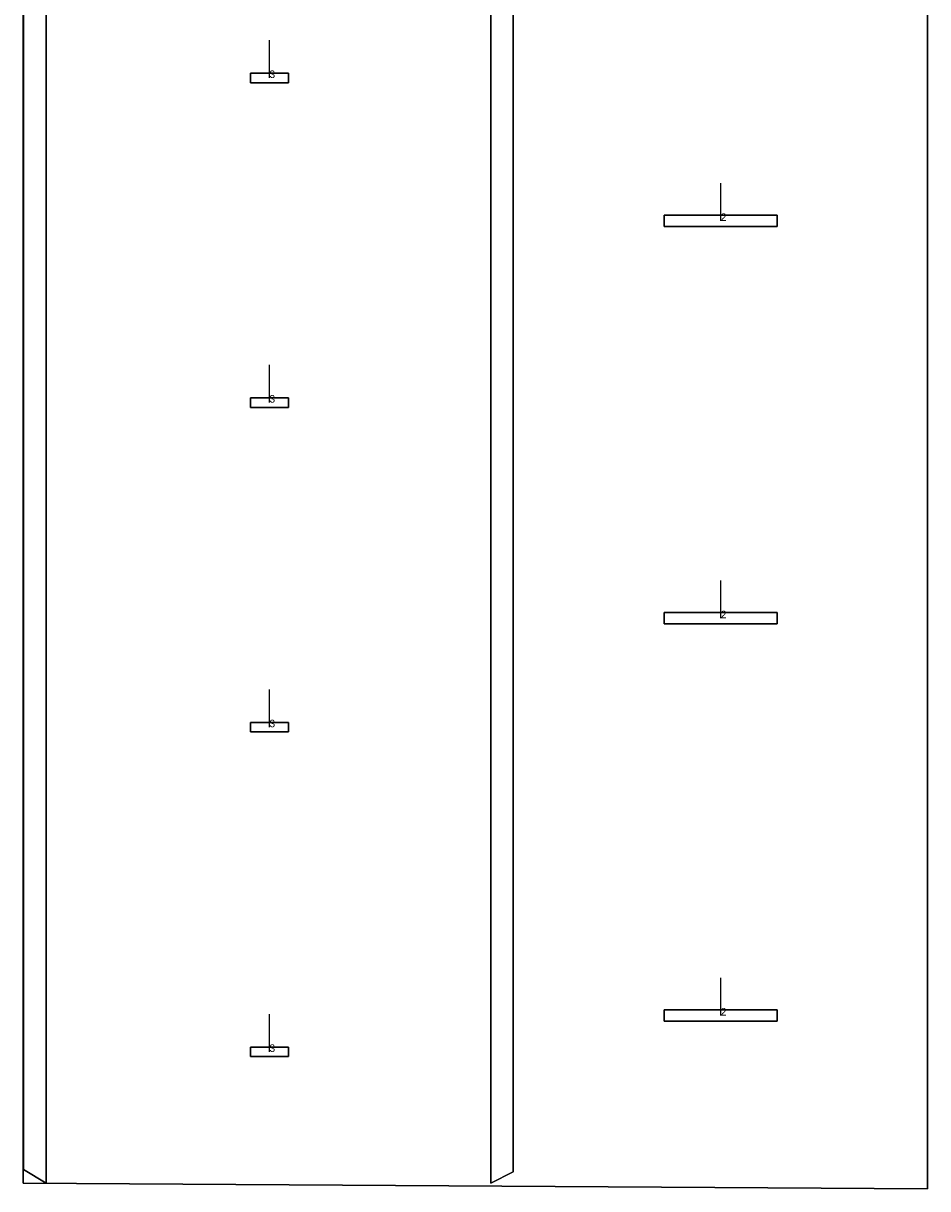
# Model space of a CAD drawing. Extents: x 85379 to 148397, y -489254 to -458533.
# Tile 2 of 5: x 102718 to 114718, y -489178 to -473710. Entities that reach past the tile are written whole.
import ezdxf

# ---------------------------------------------------------------- set-up
doc = ezdxf.new("R2010")
doc.units = 0
doc.header["$MEASUREMENT"] = 0
for name, color, linetype in [('DLXFURN', 5, 'Continuous'), ('DLXLUM', 2, 'Continuous'), ('DLXLUMEX', 2, 'Continuous')]:
    doc.layers.add(name, color=color, linetype=linetype)

# ---------------------------------------------------------------- blocks, each defined once
blk = doc.blocks.new('*U0')
at = {"color": 1}
blk.add_line((0, 0), (0, 500), dxfattribs=at)
for p, q in [((250, 62.5), (-250, 62.5)), ((-250, 62.5), (-250, -62.5)), ((-250, 62.5), (-250, -62.5)), ((-250, -62.5), (-250, 62.5)), ((-250, 62.5), (-250, 62.5)), ((250, 62.5), (-250, 62.5)), ((-250, 62.5), (-250, 62.5)), ((-250, 62.5), (250, 62.5)), ((-250, -62.5), (-250, 62.5)), ((-250, 62.5), (250, 62.5)), ((250, -62.5), (250, 62.5)), ((250, 62.5), (250, 62.5)), ((250, -62.5), (250, 62.5)), ((250, 62.5), (250, 62.5)), ((250, 62.5), (250, -62.5)), ((250, 62.5), (250, -62.5)), ((-250, -62.5), (250, -62.5)), ((-250, -62.5), (250, -62.5)), ((250, -62.5), (-250, -62.5)), ((-250, -62.5), (-250, -62.5)), ((-250, -62.5), (-250, -62.5)), ((250, -62.5), (-250, -62.5)), ((250, -62.5), (250, -62.5)), ((250, -62.5), (250, -62.5))]:
    blk.add_line(p, q)
at = {"layer": 'DLXLUMEX', "color": 7}
blk.add_text('3', height=100, dxfattribs=at).set_placement((0, 0))
blk = doc.blocks.new('*U11')
at = {"color": 1}
blk.add_line((0, 0), (0, 500), dxfattribs=at)
for p, q in [((250, 62.5), (-250, 62.5)), ((-250, 62.5), (-250, -62.5)), ((-250, 62.5), (-250, -62.5)), ((-250, -62.5), (-250, 62.5)), ((-250, 62.5), (-250, 62.5)), ((250, 62.5), (-250, 62.5)), ((-250, 62.5), (-250, 62.5)), ((-250, 62.5), (250, 62.5)), ((-250, -62.5), (-250, 62.5)), ((-250, 62.5), (250, 62.5)), ((250, -62.5), (250, 62.5)), ((250, 62.5), (250, 62.5)), ((250, -62.5), (250, 62.5)), ((250, 62.5), (250, 62.5)), ((250, 62.5), (250, -62.5)), ((250, 62.5), (250, -62.5)), ((-250, -62.5), (250, -62.5)), ((-250, -62.5), (250, -62.5)), ((250, -62.5), (-250, -62.5)), ((-250, -62.5), (-250, -62.5)), ((-250, -62.5), (-250, -62.5)), ((250, -62.5), (-250, -62.5)), ((250, -62.5), (250, -62.5)), ((250, -62.5), (250, -62.5))]:
    blk.add_line(p, q)
at = {"layer": 'DLXLUMEX', "color": 7}
blk.add_text('3', height=100, dxfattribs=at).set_placement((0, 0))
blk = doc.blocks.new('*U22')
at = {"color": 1}
blk.add_line((0, 0), (0, 500), dxfattribs=at)
for p, q in [((250, 62.5), (-250, 62.5)), ((-250, 62.5), (-250, -62.5)), ((-250, 62.5), (-250, -62.5)), ((-250, -62.5), (-250, 62.5)), ((-250, 62.5), (-250, 62.5)), ((250, 62.5), (-250, 62.5)), ((-250, 62.5), (-250, 62.5)), ((-250, 62.5), (250, 62.5)), ((-250, -62.5), (-250, 62.5)), ((-250, 62.5), (250, 62.5)), ((250, -62.5), (250, 62.5)), ((250, 62.5), (250, 62.5)), ((250, -62.5), (250, 62.5)), ((250, 62.5), (250, 62.5)), ((250, 62.5), (250, -62.5)), ((250, 62.5), (250, -62.5)), ((-250, -62.5), (250, -62.5)), ((-250, -62.5), (250, -62.5)), ((250, -62.5), (-250, -62.5)), ((-250, -62.5), (-250, -62.5)), ((-250, -62.5), (-250, -62.5)), ((250, -62.5), (-250, -62.5)), ((250, -62.5), (250, -62.5)), ((250, -62.5), (250, -62.5))]:
    blk.add_line(p, q)
at = {"layer": 'DLXLUMEX', "color": 7}
blk.add_text('3', height=100, dxfattribs=at).set_placement((0, 0))
blk = doc.blocks.new('*U33')
at = {"color": 1}
blk.add_line((0, 0), (0, 500), dxfattribs=at)
for p, q in [((250, 62.5), (-250, 62.5)), ((-250, 62.5), (-250, -62.5)), ((-250, 62.5), (-250, -62.5)), ((-250, -62.5), (-250, 62.5)), ((-250, 62.5), (-250, 62.5)), ((250, 62.5), (-250, 62.5)), ((-250, 62.5), (-250, 62.5)), ((-250, 62.5), (250, 62.5)), ((-250, -62.5), (-250, 62.5)), ((-250, 62.5), (250, 62.5)), ((250, -62.5), (250, 62.5)), ((250, 62.5), (250, 62.5)), ((250, -62.5), (250, 62.5)), ((250, 62.5), (250, 62.5)), ((250, 62.5), (250, -62.5)), ((250, 62.5), (250, -62.5)), ((-250, -62.5), (250, -62.5)), ((-250, -62.5), (250, -62.5)), ((250, -62.5), (-250, -62.5)), ((-250, -62.5), (-250, -62.5)), ((-250, -62.5), (-250, -62.5)), ((250, -62.5), (-250, -62.5)), ((250, -62.5), (250, -62.5)), ((250, -62.5), (250, -62.5))]:
    blk.add_line(p, q)
at = {"layer": 'DLXLUMEX', "color": 7}
blk.add_text('3', height=100, dxfattribs=at).set_placement((0, 0))
blk = doc.blocks.new('*U66')
at = {"color": 1}
blk.add_line((0, 0), (0, 500), dxfattribs=at)
for p, q in [((750, 75), (-750, 75)), ((-750, 75), (-750, -75)), ((-750, 75), (-750, -75)), ((-750, -75), (-750, 75)), ((-750, 75), (-750, 75)), ((750, 75), (-750, 75)), ((-750, 75), (-750, 75)), ((-750, 75), (750, 75)), ((-750, -75), (-750, 75)), ((-750, 75), (750, 75)), ((750, -75), (750, 75)), ((750, 75), (750, 75)), ((750, -75), (750, 75)), ((750, 75), (750, 75)), ((750, 75), (750, -75)), ((750, 75), (750, -75)), ((-750, -75), (750, -75)), ((-750, -75), (750, -75)), ((750, -75), (-750, -75)), ((-750, -75), (-750, -75)), ((-750, -75), (-750, -75)), ((750, -75), (-750, -75)), ((750, -75), (750, -75)), ((750, -75), (750, -75))]:
    blk.add_line(p, q)
at = {"layer": 'DLXLUMEX', "color": 7}
blk.add_text('2', height=100, dxfattribs=at).set_placement((0, 0))
blk = doc.blocks.new('*U71')
at = {"color": 1}
blk.add_line((0, 0), (0, 500), dxfattribs=at)
for p, q in [((750, 75), (-750, 75)), ((-750, 75), (-750, -75)), ((-750, 75), (-750, -75)), ((-750, -75), (-750, 75)), ((-750, 75), (-750, 75)), ((750, 75), (-750, 75)), ((-750, 75), (-750, 75)), ((-750, 75), (750, 75)), ((-750, -75), (-750, 75)), ((-750, 75), (750, 75)), ((750, -75), (750, 75)), ((750, 75), (750, 75)), ((750, -75), (750, 75)), ((750, 75), (750, 75)), ((750, 75), (750, -75)), ((750, 75), (750, -75)), ((-750, -75), (750, -75)), ((-750, -75), (750, -75)), ((750, -75), (-750, -75)), ((-750, -75), (-750, -75)), ((-750, -75), (-750, -75)), ((750, -75), (-750, -75)), ((750, -75), (750, -75)), ((750, -75), (750, -75))]:
    blk.add_line(p, q)
at = {"layer": 'DLXLUMEX', "color": 7}
blk.add_text('2', height=100, dxfattribs=at).set_placement((0, 0))
blk = doc.blocks.new('*U72')
at = {"color": 1}
blk.add_line((0, 0), (0, 500), dxfattribs=at)
for p, q in [((750, 75), (-750, 75)), ((-750, 75), (-750, -75)), ((-750, 75), (-750, -75)), ((-750, -75), (-750, 75)), ((-750, 75), (-750, 75)), ((750, 75), (-750, 75)), ((-750, 75), (-750, 75)), ((-750, 75), (750, 75)), ((-750, -75), (-750, 75)), ((-750, 75), (750, 75)), ((750, -75), (750, 75)), ((750, 75), (750, 75)), ((750, -75), (750, 75)), ((750, 75), (750, 75)), ((750, 75), (750, -75)), ((750, 75), (750, -75)), ((-750, -75), (750, -75)), ((-750, -75), (750, -75)), ((750, -75), (-750, -75)), ((-750, -75), (-750, -75)), ((-750, -75), (-750, -75)), ((750, -75), (-750, -75)), ((750, -75), (750, -75)), ((750, -75), (750, -75))]:
    blk.add_line(p, q)
at = {"layer": 'DLXLUMEX', "color": 7}
blk.add_text('2', height=100, dxfattribs=at).set_placement((0, 0))
blk = doc.blocks.new('*U64')
for p, q in [((1942, -500), (1942, -24985)), ((1942, -24985), (1942, -500)), ((1942, -500), (1942, -24985)), ((2242, -500), (2242, -25165)), ((2242, -25165), (2242, -500)), ((2242, -25165), (2242, -500)), ((8142, -500), (8142, -25165)), ((8142, -25165), (8142, -500)), ((8142, -500), (8142, -25165)), ((8442, -25015), (8442, -500)), ((8442, -500), (8442, -25015)), ((8442, -25015), (8442, -500)), ((1942, -24985), (1942, -24985)), ((1942, -24985), (2242, -25165)), ((2242, -25165), (1942, -24985)), ((1942, -24985), (1942, -24985)), ((1942, -24985), (2242, -25165)), ((8142, -25165), (8442, -25015)), ((8442, -25015), (8142, -25165)), ((8142, -25165), (8442, -25015)), ((8442, -25015), (8442, -25015)), ((8442, -25015), (8442, -25015)), ((2242, -25165), (2242, -25165)), ((2242, -25165), (2242, -25165)), ((8142, -25165), (8142, -25165)), ((8142, -25165), (8142, -25165))]:
    blk.add_line(p, q)
blk = doc.blocks.new('*U68')
for p, q in [((6000, -15221), (6000, 15025)), ((6000, 15025), (6000, -15221)), ((-6000, 9554), (-6000, -15146)), ((-6000, -15146), (-6000, 9554)), ((-6000, -15146), (6000, -15221)), ((6000, -15221), (-6000, -15146))]:
    blk.add_line(p, q)

msp = doc.modelspace()

# ---------------------------------------------------------------- block references
at = {"layer": 'DLXFURN'}
for name, p in [('*U64', (100778, -463939, -60)), ('*U68', (108718, -473958, -60))]:
    msp.add_blockref(name, p, dxfattribs=at)
at = {"layer": 'DLXLUM'}
for name, p in [('*U33', (105985, -474436, -60)), ('*U72', (111973, -476333, -60)), ('*U22', (105985, -478745, -60)), ('*U71', (111973, -481607, -60)), ('*U11', (105985, -483054, -60)), ('*U66', (111973, -486881, -60)), ('*U0', (105985, -487363, -60))]:
    msp.add_blockref(name, p, dxfattribs=at)

doc.saveas('drawing.dxf')
